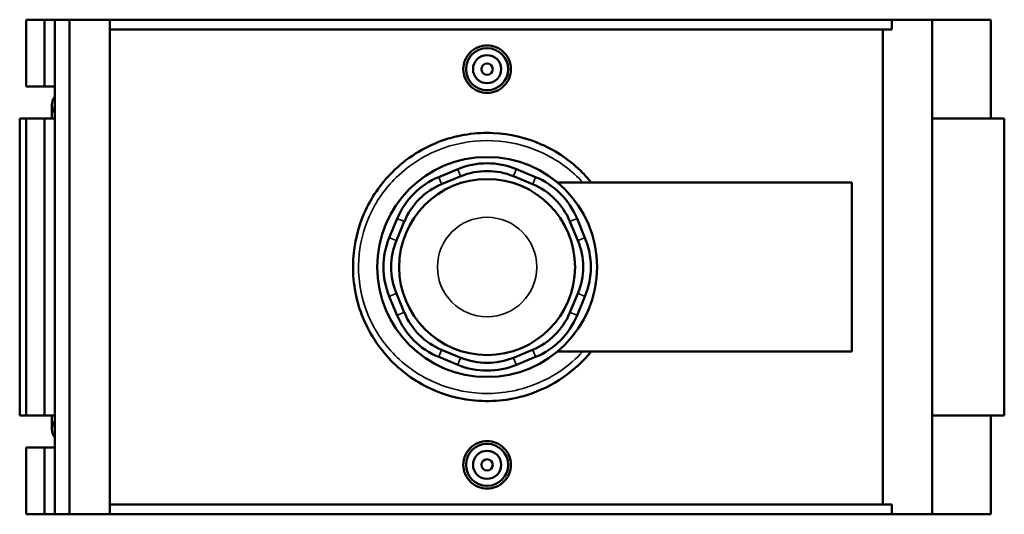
# Model space of a CAD drawing. Header units: inches. Extents: x -0.9 to 57.9, y -1.4 to 56.3.
# Tile 7 of 9: x 14.9 to 28.6, y 35.2 to 42.2. Entities that reach past the tile are written whole.
import ezdxf

# ---------------------------------------------------------------- set-up
doc = ezdxf.new("R2010")
doc.units = ezdxf.units.IN
doc.header["$MEASUREMENT"] = 0
doc.layers.add('Visible (ANSI)', color=7, linetype='Continuous', lineweight=50)
doc.layers.add('Visible Narrow (ANSI)', color=7, linetype='Continuous', lineweight=35)

msp = doc.modelspace()

# ---------------------------------------------------------------- linework, layer by layer
at = {"layer": 'Visible (ANSI)'}
for p, q in [((14.947, 42.173), (14.947, 41.238)), ((14.947, 42.173), (15.204, 42.173)), ((15.204, 42.173), (15.345, 42.173)), ((15.204, 42.173), (15.204, 41.238)), ((15.345, 42.173), (15.345, 41.238)), ((15.345, 42.173), (15.55, 42.173)), ((15.55, 42.173), (15.55, 35.243)), ((15.55, 42.173), (16.115, 42.173)), ((16.115, 42.173), (16.115, 35.243)), ((16.115, 42.173), (27.073, 42.173)), ((27.64, 42.173), (27.073, 42.173)), ((27.073, 42.034), (27.073, 42.173)), ((28.463, 42.173), (27.64, 42.173)), ((27.64, 42.173), (27.64, 35.243)), ((28.463, 42.173), (28.463, 40.787)), ((27.073, 42.034), (16.115, 42.034)), ((26.949, 35.382), (26.949, 42.034)), ((14.947, 41.238), (15.204, 41.238)), ((15.204, 41.238), (15.345, 41.238)), ((15.345, 41.238), (15.345, 41.098)), ((15.305, 40.98), (15.305, 40.787)), ((15.345, 41.098), (15.345, 40.863)), ((15.345, 40.863), (15.345, 40.787)), ((14.947, 40.787), (14.854, 40.787)), ((14.854, 40.787), (14.854, 36.629)), ((15.204, 40.787), (14.947, 40.787)), ((14.947, 40.787), (14.947, 36.629)), ((15.345, 40.787), (15.204, 40.787)), ((15.204, 40.787), (15.204, 36.629)), ((15.345, 40.787), (15.345, 36.629)), ((28.65, 40.787), (27.64, 40.787)), ((28.65, 40.787), (28.65, 36.629)), ((20.992, 40.079), (20.725, 39.968)), ((22.082, 39.968), (21.814, 40.079)), ((20.766, 39.868), (21.034, 39.979)), ((21.773, 39.979), (22.041, 39.868)), ((22.39, 39.891), (26.513, 39.891)), ((26.513, 37.525), (26.513, 39.891)), ((20.144, 39.387), (20.033, 39.119)), ((20.132, 39.078), (20.243, 39.346)), ((22.564, 39.346), (22.675, 39.078)), ((22.774, 39.119), (22.663, 39.387)), ((20.033, 38.297), (20.144, 38.03)), ((20.243, 38.071), (20.132, 38.338)), ((22.675, 38.338), (22.564, 38.071)), ((22.663, 38.03), (22.774, 38.297)), ((21.034, 37.437), (20.766, 37.548)), ((22.041, 37.548), (21.773, 37.437)), ((22.39, 37.525), (26.513, 37.525)), ((20.725, 37.448), (20.992, 37.338)), ((21.814, 37.338), (22.082, 37.448)), ((14.854, 36.629), (14.947, 36.629)), ((14.947, 36.629), (15.204, 36.629)), ((15.204, 36.629), (15.345, 36.629)), ((15.305, 36.629), (15.305, 36.436)), ((15.345, 36.629), (15.345, 36.553)), ((27.64, 36.629), (28.65, 36.629)), ((28.463, 36.629), (28.463, 35.243)), ((15.345, 36.553), (15.345, 36.319)), ((15.345, 36.319), (15.345, 36.178)), ((15.204, 36.178), (14.947, 36.178)), ((14.947, 36.178), (14.947, 35.243)), ((15.345, 36.178), (15.204, 36.178)), ((15.204, 36.178), (15.204, 35.243)), ((15.345, 36.178), (15.345, 35.243)), ((27.073, 35.382), (16.115, 35.382)), ((27.073, 35.243), (27.073, 35.382)), ((14.947, 35.243), (15.204, 35.243)), ((15.204, 35.243), (15.345, 35.243)), ((15.345, 35.243), (15.55, 35.243)), ((15.55, 35.243), (16.115, 35.243)), ((16.115, 35.243), (27.073, 35.243)), ((27.073, 35.243), (27.64, 35.243)), ((27.64, 35.243), (28.463, 35.243))]:
    msp.add_line(p, q, dxfattribs=at)
for centre, radius in [((21.403, 41.48), 0.295), ((21.403, 41.48), 0.197), ((21.403, 41.48), 0.0787), ((21.403, 38.708), 1.541), ((21.403, 38.708), 1.233), ((21.403, 35.936), 0.295), ((21.403, 35.936), 0.197), ((21.403, 35.936), 0.0787)]:
    msp.add_circle(centre, radius, dxfattribs=at)
for centre, radius, start, end in [((15.498, 40.98), 0.193, 142.6352, 217.3648), ((21.403, 39.087), 1.074, 67.5, 112.5), ((21.403, 39.087), 0.966, 67.5, 112.5), ((21.136, 38.976), 1.074, 112.5, 157.5), ((21.671, 38.976), 1.074, 22.5, 67.5), ((21.136, 38.976), 0.966, 112.5, 157.5), ((21.671, 38.976), 0.966, 22.5, 67.5), ((21.025, 38.708), 1.074, 157.5, 202.5), ((21.025, 38.708), 0.966, 157.5, 202.5), ((21.782, 38.708), 0.966, 337.5, 22.5), ((21.782, 38.708), 1.074, 337.5, 22.5), ((21.136, 38.44), 1.074, 202.5, 247.5), ((21.136, 38.44), 0.966, 202.5, 247.5), ((21.671, 38.44), 0.966, 292.5, 337.5), ((21.671, 38.44), 1.074, 292.5, 337.5), ((21.403, 38.33), 0.966, 247.5, 292.5), ((21.403, 38.33), 1.074, 247.5, 292.5), ((15.498, 36.436), 0.193, 142.6352, 217.3648)]:
    msp.add_arc(centre, radius, start, end, dxfattribs=at)
for points, knots in [([(21.737, 41.48), (21.737, 41.438), (21.729, 41.394), (21.694, 41.312), (21.669, 41.274), (21.609, 41.215), (21.572, 41.189), (21.49, 41.156), (21.445, 41.147), (21.362, 41.147), (21.317, 41.156), (21.235, 41.189), (21.197, 41.215), (21.138, 41.274), (21.112, 41.312), (21.078, 41.394), (21.07, 41.438), (21.07, 41.522), (21.078, 41.567), (21.112, 41.649), (21.138, 41.686), (21.197, 41.745), (21.235, 41.771), (21.317, 41.805), (21.362, 41.813), (21.445, 41.813), (21.49, 41.805), (21.572, 41.771), (21.609, 41.745), (21.669, 41.686), (21.694, 41.649), (21.729, 41.567), (21.737, 41.522), (21.737, 41.48)], [0, 0, 0, 0, 0.319009, 0.319009, 0.638018, 0.638018, 0.956853, 0.956853, 1.275688, 1.275688, 1.594523, 1.594523, 1.913358, 1.913358, 2.232367, 2.232367, 2.551377, 2.551377, 2.870386, 2.870386, 3.189395, 3.189395, 3.50823, 3.50823, 3.827065, 3.827065, 4.1459, 4.1459, 4.464735, 4.464735, 4.783744, 4.783744, 5.102753, 5.102753, 5.102753, 5.102753]), ([(22.863, 39.891), (22.824, 39.939), (22.784, 39.984), (22.576, 40.195), (22.379, 40.331), (21.952, 40.52), (21.723, 40.574), (21.248, 40.596), (21.002, 40.56), (20.511, 40.385), (20.271, 40.233), (19.91, 39.872), (19.776, 39.676), (19.593, 39.258), (19.541, 39.039), (19.513, 38.567), (19.549, 38.314), (19.719, 37.837), (19.855, 37.614), (20.193, 37.251), (20.391, 37.107), (20.791, 36.92), (20.987, 36.865), (21.445, 36.812), (21.711, 36.836), (22.144, 36.971), (22.32, 37.057), (22.622, 37.268), (22.752, 37.388), (22.863, 37.525)], [-40.287839, -40.287839, -40.287839, -40.287839, -39.836323, -39.836323, -38.09728, -38.09728, -36.402674, -36.402674, -34.616904, -34.616904, -32.571458, -32.571458, -30.841791, -30.841791, -29.216619, -29.216619, -27.382388, -27.382388, -25.493701, -25.493701, -23.714005, -23.714005, -22.242303, -22.242303, -20.334672, -20.334672, -18.910263, -18.910263, -17.610919, -17.610919, -17.610919, -17.610919]), ([(21.737, 35.936), (21.737, 35.894), (21.729, 35.85), (21.694, 35.768), (21.669, 35.73), (21.609, 35.671), (21.572, 35.645), (21.49, 35.612), (21.445, 35.603), (21.362, 35.603), (21.317, 35.612), (21.235, 35.645), (21.197, 35.671), (21.138, 35.73), (21.112, 35.768), (21.078, 35.85), (21.07, 35.894), (21.07, 35.936), (21.07, 35.978), (21.078, 36.023), (21.112, 36.105), (21.138, 36.142), (21.197, 36.201), (21.235, 36.227), (21.317, 36.261), (21.362, 36.269), (21.445, 36.269), (21.49, 36.261), (21.572, 36.227), (21.609, 36.201), (21.669, 36.142), (21.694, 36.105), (21.729, 36.023), (21.737, 35.978), (21.737, 35.936)], [2.551377, 2.551377, 2.551377, 2.551377, 2.870386, 2.870386, 3.189395, 3.189395, 3.50823, 3.50823, 3.827065, 3.827065, 4.1459, 4.1459, 4.464735, 4.464735, 4.783744, 4.783744, 5.102753, 5.102753, 5.102753, 5.421762, 5.421762, 5.740771, 5.740771, 6.059606, 6.059606, 6.378441, 6.378441, 6.697276, 6.697276, 7.016111, 7.016111, 7.335121, 7.335121, 7.65413, 7.65413, 7.65413, 7.65413])]:
    msp.add_open_spline(points, degree=3, knots=knots, dxfattribs=at)
at = {"layer": 'Visible Narrow (ANSI)'}
for p, q in [((21.032, 39.984), (20.995, 40.074)), ((21.775, 39.984), (21.812, 40.074)), ((20.727, 39.963), (20.764, 39.873)), ((22.043, 39.873), (22.08, 39.963)), ((20.238, 39.348), (20.149, 39.385)), ((22.569, 39.348), (22.658, 39.385)), ((20.127, 39.08), (20.038, 39.117)), ((22.68, 39.08), (22.769, 39.117)), ((20.127, 38.336), (20.038, 38.299)), ((22.68, 38.336), (22.769, 38.299)), ((20.238, 38.069), (20.149, 38.032)), ((22.569, 38.069), (22.658, 38.032)), ((20.764, 37.543), (20.727, 37.453)), ((22.043, 37.543), (22.08, 37.453)), ((21.032, 37.432), (20.995, 37.343)), ((21.775, 37.432), (21.812, 37.343))]:
    msp.add_line(p, q, dxfattribs=at)
msp.add_circle((21.403, 38.708), 0.696, dxfattribs=at)
msp.add_open_spline([(22.744, 37.525), (22.652, 37.424), (22.548, 37.333), (22.282, 37.151), (22.114, 37.07), (21.698, 36.943), (21.444, 36.92), (21.004, 36.97), (20.816, 37.023), (20.433, 37.198), (20.242, 37.334), (19.918, 37.677), (19.788, 37.887), (19.625, 38.337), (19.591, 38.575), (19.617, 39.02), (19.667, 39.227), (19.842, 39.62), (19.971, 39.806), (20.318, 40.146), (20.548, 40.289), (21.019, 40.454), (21.255, 40.488), (21.71, 40.467), (21.929, 40.416), (22.339, 40.238), (22.528, 40.11), (22.706, 39.932), (22.725, 39.912), (22.744, 39.891)], degree=3, knots=[17.843191, 17.843191, 17.843191, 17.843191, 18.910263, 18.910263, 20.334672, 20.334672, 22.242303, 22.242303, 23.714005, 23.714005, 25.493701, 25.493701, 27.382388, 27.382388, 29.216619, 29.216619, 30.841791, 30.841791, 32.571458, 32.571458, 34.616904, 34.616904, 36.402674, 36.402674, 38.09728, 38.09728, 39.836323, 39.836323, 40.055555, 40.055555, 40.055555, 40.055555], dxfattribs=at)

doc.saveas('drawing.dxf')
